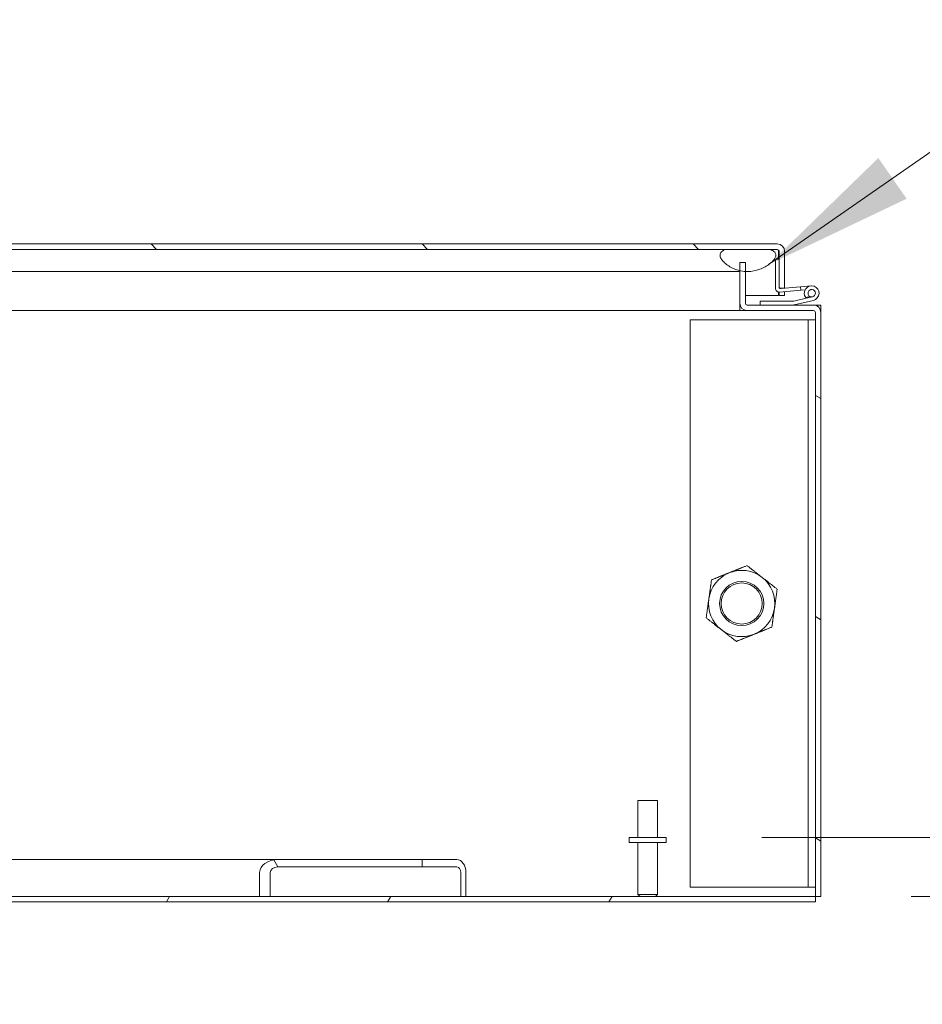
# Model space of a CAD drawing. Header units: inches. Extents: x 14 to 423, y 12 to 263.
# Tile 83 of 124: x 325 to 340, y 65 to 81. Entities that reach past the tile are written whole.
import ezdxf

# ---------------------------------------------------------------- set-up
doc = ezdxf.new("R2010")
doc.units = ezdxf.units.IN
doc.header["$LTSCALE"] = 26
doc.header["$MEASUREMENT"] = 0
for name, color, linetype, lineweight in [('Dimension (ANSI)', 7, 'Continuous', 5), ('Hatch (ANSI)', 7, 'Continuous', 5), ('Symbol (ANSI)', 7, 'Continuous', 5), ('Visible (ANSI)', 7, 'Continuous', 5)]:
    doc.layers.add(name, color=color, linetype=linetype, lineweight=lineweight)
doc.styles.add('ROMANS', font='romans.shx')
doc.dimstyles.new('Default (ANSI)', dxfattribs={"dimscale": 26, "dimtxt": 0.08, "dimasz": 0.098425, "dimexe": 0.125, "dimexo": 0.0625, "dimgap": 0.031496, "dimtad": 0, "dimtih": 1, "dimtoh": 1, "dimrnd": 1e-08, "dimzin": 0, "dimdsep": 46, "dimtxsty": 'ROMANS', "dimcen": 0.09, "dimdle": 0.393701, "dimclrd": 256, "dimclre": 256, "dimclrt": 256, "dimadec": 0, "dimazin": 0, "dimtfac": 1.25, "dimtofl": 0, "dimtmove": 0, "dimatfit": 3, "dimfxl": 1, "dimtolj": 1, "dimtzin": 0, "dimlwd": -1, "dimlwe": -1, "dimarcsym": 0})
doc.dimstyles.new('Default (ANSI)$7', dxfattribs={"dimscale": 26, "dimtxt": 0.08, "dimasz": 0.098425, "dimexe": 0.125, "dimexo": 0.0625, "dimgap": 0.031496, "dimtad": 0, "dimtih": 1, "dimtoh": 1, "dimrnd": 1e-08, "dimzin": 0, "dimdsep": 46, "dimtxsty": 'ROMANS', "dimcen": 0.09, "dimdle": 0.393701, "dimclrd": 256, "dimclre": 256, "dimclrt": 256, "dimadec": 0, "dimazin": 0, "dimtfac": 1.25, "dimtofl": 0, "dimtmove": 0, "dimatfit": 3, "dimfxl": 1, "dimtolj": 1, "dimtzin": 0, "dimlwd": -1, "dimlwe": -1, "dimarcsym": 0})

# ---------------------------------------------------------------- blocks, each defined once
blk = doc.blocks.new('*D20')
at = {"layer": 'Defpoints', "color": 0, "transparency": 16777216}
for p in [(335.729, 67.409), (338.26, 66.409), (349.819, 66.409)]:
    blk.add_point(p, dxfattribs=at)
at = {"layer": 'Dimension (ANSI)', "transparency": 16777216}
for p, q in [((349.819, 69.968), (349.819, 72.527)), ((337.354, 67.409), (353.069, 67.409)), ((339.885, 66.409), (353.069, 66.409)), ((349.819, 63.85), (349.819, 57.437)), ((349.819, 57.437), (347.26, 57.437))]:
    blk.add_line(p, q, dxfattribs=at)
for points in [[(349.392, 69.968), (350.245, 69.968), (349.819, 67.409)], [(349.392, 63.85), (350.245, 63.85), (349.819, 66.409)]]:
    blk.add_solid(points, dxfattribs=at)
at = {"layer": 'Dimension (ANSI)', "transparency": 16777216, "insert": (344.311, 57.437), "char_height": 2.08, "attachment_point": 5, "style": 'ROMANS'}
blk.add_mtext('\\A1;1.0{\\PI/S}', dxfattribs=at)

msp = doc.modelspace()

# ---------------------------------------------------------------- hatches: boundary and pattern name
at = {"layer": 'Hatch (ANSI)'}
h = msp.add_hatch(dxfattribs=at)
h.set_pattern_fill('ANSI31', color=256, scale=26, angle=90, style=0)
edge = h.paths.add_edge_path()
edge.add_line((337.6453, 76.726), (337.6581, 76.726))
edge.add_line((337.6581, 76.726), (337.739, 76.726))
edge.add_line((337.739, 76.726), (337.739, 77.351))
edge.add_ellipse((337.6141, 77.351), major_axis=(0.125, 0), ratio=1, start_angle=0, end_angle=90)
edge.add_line((337.6141, 77.476), (308.489, 77.476))
edge.add_ellipse((308.489, 77.351), major_axis=(0, 0.1249), ratio=1, start_angle=0, end_angle=90)
edge.add_line((308.3641, 77.351), (308.3641, 76.851))
edge.add_line((308.3641, 76.851), (308.4578, 76.851))
edge.add_line((308.4578, 76.851), (308.4578, 77.351))
edge.add_ellipse((308.489, 77.351), major_axis=(-0.0312, 0), ratio=1, start_angle=270, end_angle=360, ccw=False)
edge.add_line((308.489, 77.3823), (336.7416, 77.3823))
edge.add_line((336.7416, 77.3823), (337.4916, 77.3823))
edge.add_line((337.4916, 77.3823), (337.6141, 77.3823))
edge.add_ellipse((337.6141, 77.351), major_axis=(0, 0.0312), ratio=1, start_angle=270, end_angle=360, ccw=False)
edge.add_line((337.6453, 77.351), (337.6453, 77.2197))
edge.add_line((337.6453, 77.2197), (337.6453, 76.7505))
edge.add_line((337.6453, 76.7505), (337.6453, 76.726))
h = msp.add_hatch(dxfattribs=at)
h.set_pattern_fill('ANSI31', color=256, scale=26, angle=75, style=0)
edge = h.paths.add_edge_path()
edge.add_spline(control_points=[(336.6478, 77.2573), (336.6543, 77.2377), (336.666, 77.2188), (336.6947, 77.1814), (336.7143, 77.1617), (336.7787, 77.1069), (336.8376, 77.0701), (336.9277, 77.0363), (336.952, 77.0284), (336.9792, 77.0221)], knot_values=[-2.2571609, -2.2571609, -2.2571609, -2.2571609, -1.9421555, -1.9421555, -1.5382838, -1.5382838, -0.6602481, -0.6602481, -0.3923659, -0.3923659, -0.3923659, -0.3923659], degree=3, periodic=0)
edge.add_spline(control_points=[(336.9792, 77.0221), (337.0074, 77.0154), (337.0387, 77.0103), (337.0729, 77.0082)], knot_values=[-0.3923659, -0.3923659, -0.3923659, -0.3923659, -0.1145249, -0.1145249, -0.1145249, -0.1145249], degree=3, periodic=0)
edge.add_spline(control_points=[(337.0729, 77.0082), (337.087, 77.0074), (337.1015, 77.007), (337.1166, 77.0073)], knot_values=[-0.1145249, -0.1145249, -0.1145249, -0.1145249, 0, 0, 0, 0], degree=3, periodic=0)
edge.add_spline(control_points=[(337.1166, 77.0073), (337.1856, 77.0084), (337.2534, 77.0225), (337.382, 77.071), (337.4383, 77.1037), (337.5138, 77.1607), (337.5417, 77.1872), (337.571, 77.2267), (337.5799, 77.2417), (337.5853, 77.2573)], knot_values=[-1.0483302, -1.0483302, -1.0483302, -1.0483302, -0.7120009, -0.7120009, -0.3751501, -0.3751501, -0.1257788, -0.1257788, 0, 0, 0, 0], degree=3, periodic=0)
edge.add_spline(control_points=[(337.5853, 77.2573), (337.5876, 77.2637), (337.5892, 77.2704), (337.5908, 77.2834), (337.5908, 77.2897), (337.5888, 77.3051), (337.5858, 77.3137), (337.575, 77.3323), (337.5663, 77.3413), (337.5389, 77.3628), (337.5158, 77.3737), (337.4916, 77.3823)], knot_values=[-0.4962532, -0.4962532, -0.4962532, -0.4962532, -0.4372195, -0.4372195, -0.3825643, -0.3825643, -0.3022453, -0.3022453, -0.195919, -0.195919, 0, 0, 0, 0], degree=3, periodic=0)
edge.add_line((337.4916, 77.3823), (336.7416, 77.3823))
edge.add_spline(control_points=[(336.7416, 77.3823), (336.7271, 77.3773), (336.7122, 77.3712), (336.6876, 77.3578), (336.6768, 77.3506), (336.6605, 77.3351), (336.6544, 77.3273), (336.6458, 77.3101), (336.6435, 77.3012), (336.6421, 77.2802), (336.6442, 77.2684), (336.6478, 77.2573)], knot_values=[-0.4494753, -0.4494753, -0.4494753, -0.4494753, -0.3321231, -0.3321231, -0.2359747, -0.2359747, -0.1608287, -0.1608287, -0.089664, -0.089664, 0, 0, 0, 0], degree=3, periodic=0)
h = msp.add_hatch(dxfattribs=at)
h.set_pattern_fill('ANSI31', color=256, scale=26, angle=105, style=0)
edge = h.paths.add_edge_path()
edge.add_ellipse((338.2292, 76.3157), major_axis=(0.1249, 0), ratio=1, start_angle=0, end_angle=90)
edge.add_line((338.2292, 76.4406), (337.8961, 76.4406))
edge.add_line((337.8961, 76.4406), (337.3229, 76.4406))
edge.add_line((337.3229, 76.4406), (337.1041, 76.4406))
edge.add_ellipse((337.1041, 76.4719), major_axis=(0, -0.0313), ratio=1, start_angle=270, end_angle=360, ccw=False)
edge.add_line((337.0729, 76.4719), (337.0729, 77.0083))
edge.add_line((337.0729, 77.0083), (337.0729, 77.1594))
edge.add_line((337.0729, 77.1594), (336.9792, 77.1594))
edge.add_line((336.9792, 77.1594), (336.9792, 77.0221))
edge.add_line((336.9792, 77.0221), (336.9792, 76.4719))
edge.add_ellipse((337.1041, 76.4719), major_axis=(-0.125, 0), ratio=1, start_angle=0, end_angle=90)
edge.add_line((337.1041, 76.3469), (338.2292, 76.3469))
edge.add_ellipse((338.2292, 76.3157), major_axis=(0, 0.0312), ratio=1, start_angle=270, end_angle=360, ccw=False)
edge.add_line((338.2605, 76.3157), (338.2605, 66.4093))
edge.add_line((338.2605, 66.4093), (338.3542, 66.4093))
edge.add_line((338.3542, 66.4093), (338.3542, 76.3157))
h = msp.add_hatch(dxfattribs=at)
h.set_pattern_fill('ANSI31', color=256, scale=26, angle=90, style=0)
edge = h.paths.add_edge_path()
edge.add_ellipse((337.6478, 76.7205), major_axis=(-0.0625, 0), ratio=1, start_angle=0, end_angle=95)
edge.add_line((337.6533, 76.6582), (338.0129, 76.6897))
edge.add_line((338.0129, 76.6897), (338.0077, 76.7495))
edge.add_line((338.0077, 76.7495), (337.6779, 76.7206))
edge.add_ellipse((337.6753, 76.7505), major_axis=(0.0026, -0.0299), ratio=1, start_angle=319.89029, end_angle=360, ccw=False)
edge.add_ellipse((337.6753, 76.7505), major_axis=(-0.0173, -0.0245), ratio=1, start_angle=305.10971, end_angle=360, ccw=False)
edge.add_line((337.6453, 76.7505), (337.6453, 77.2197))
edge.add_line((337.6453, 77.2197), (337.5853, 77.2144))
edge.add_line((337.5853, 77.2144), (337.5853, 76.7205))
h = msp.add_hatch(dxfattribs=at)
h.set_pattern_fill('ANSI31', color=256, scale=26, style=0)
edge = h.paths.add_edge_path()
edge.add_ellipse((337.8961, 76.4556), major_axis=(0, -0.015), ratio=1, start_angle=0, end_angle=13.40522)
edge.add_line((337.8996, 76.441), (338.2269, 76.519))
edge.add_ellipse((338.1979, 76.6406), major_axis=(0.029, -0.1216), ratio=1, start_angle=0, end_angle=292.3354)
edge.add_line((338.0964, 76.5676), (338.1694, 76.585))
edge.add_ellipse((338.1979, 76.6406), major_axis=(-0.0285, -0.0556), ratio=1, start_angle=40.5358, end_angle=360, ccw=False)
edge.add_line((338.2124, 76.5798), (338.1071, 76.5547))
edge.add_ellipse((338.1979, 76.6406), major_axis=(-0.0908, -0.0859), ratio=1, start_angle=0, end_angle=0.00352)
edge.add_line((338.1071, 76.5547), (337.8923, 76.5035))
edge.add_ellipse((337.8888, 76.5181), major_axis=(0.0035, -0.0146), ratio=1, start_angle=346.59478, end_angle=360, ccw=False)
edge.add_line((337.8888, 76.5031), (337.3229, 76.5031))
edge.add_line((337.3229, 76.5031), (337.3229, 76.4406))
edge.add_line((337.3229, 76.4406), (337.8961, 76.4406))
h = msp.add_hatch(dxfattribs=at)
h.set_pattern_fill('ANSI31', color=256, scale=26, angle=75, style=0)
edge = h.paths.add_edge_path()
edge.add_line((329.0109, 66.4093), (329.0109, 66.8156))
edge.add_ellipse((329.1434, 66.8156), major_axis=(-0.1326, 0), ratio=0.7071068, start_angle=270, end_angle=360, ccw=False)
edge.add_line((329.1434, 66.9093), (331.5899, 66.9093))
edge.add_line((331.5899, 66.9093), (331.5899, 67.0343))
edge.add_line((331.5899, 67.0343), (329.1434, 67.0343))
edge.add_ellipse((329.1434, 66.8156), major_axis=(-0.3094, 0), ratio=0.7071068, start_angle=270, end_angle=360)
edge.add_line((328.8341, 66.8156), (328.8341, 66.4093))
edge.add_line((328.8341, 66.4093), (329.0109, 66.4093))
h = msp.add_hatch(dxfattribs=at)
h.set_pattern_fill('ANSI31', color=256, scale=26, angle=15, style=0)
h.paths.add_polyline_path([(338.2605, 66.3156), (338.2605, 66.4093), (329.0109, 66.4093), (328.8341, 66.4093), (287.7493, 66.4093), (287.5725, 66.4093), (278.3229, 66.4093), (278.3229, 66.3156)])

# ---------------------------------------------------------------- linework, layer by layer
at = {"layer": 'Visible (ANSI)'}
for p, q in [((337.6141, 77.476), (308.489, 77.476)), ((308.489, 77.3823), (337.6141, 77.3823)), ((337.4916, 77.3823), (336.7416, 77.3823)), ((337.6343, 77.351), (337.6343, 77.2187)), ((337.6453, 77.351), (337.6453, 76.726)), ((337.739, 76.726), (337.739, 77.351)), ((337.0729, 77.1594), (336.9792, 77.1594)), ((336.9792, 77.1594), (336.9792, 76.4719)), ((337.0729, 76.4719), (337.0729, 77.1594)), ((337.6453, 77.2197), (337.5853, 77.2144)), ((337.5853, 77.2144), (337.5853, 76.7205)), ((337.6453, 76.7505), (337.6453, 77.2197)), ((336.6166, 77.0072), (312.311, 77.0072)), ((336.9792, 77.0072), (336.6166, 77.0072)), ((337.1073, 77.0072), (337.0729, 77.0072)), ((337.6343, 76.6595), (337.6343, 76.601)), ((337.6453, 76.726), (337.739, 76.726)), ((337.6453, 76.601), (337.6453, 76.658)), ((337.6533, 76.6582), (338.0129, 76.6897)), ((338.0077, 76.7495), (337.6779, 76.7206)), ((337.739, 76.6657), (337.739, 76.601)), ((338.0077, 76.7495), (338.187, 76.7652)), ((338.0129, 76.6897), (338.0077, 76.7495)), ((338.0859, 76.6961), (338.0129, 76.6897)), ((337.0729, 76.601), (337.6343, 76.601)), ((337.8888, 76.5031), (337.3229, 76.5031)), ((337.3229, 76.5031), (337.3229, 76.4406)), ((337.739, 76.601), (337.6453, 76.601)), ((338.1071, 76.5547), (337.8923, 76.5035)), ((337.8996, 76.441), (338.2269, 76.519)), ((338.0964, 76.5676), (338.1694, 76.585)), ((338.2124, 76.5798), (338.1071, 76.5547)), ((336.9792, 76.3469), (311.4891, 76.3469)), ((336.9792, 76.3469), (336.9792, 76.4719)), ((336.9792, 76.4406), (336.9794, 76.4406)), ((336.9794, 76.3469), (336.9792, 76.3469)), ((336.9794, 76.4406), (336.9794, 76.3469)), ((336.9832, 76.4406), (336.9794, 76.4406)), ((337.1041, 76.3469), (336.9794, 76.3469)), ((338.2292, 76.4406), (337.1041, 76.4406)), ((337.1041, 76.3469), (338.2292, 76.3469)), ((337.3229, 76.4406), (337.8961, 76.4406)), ((338.2605, 76.4406), (338.2292, 76.4406)), ((338.2605, 76.4406), (338.3542, 76.4406)), ((338.2605, 76.4367), (338.2605, 76.4406)), ((338.2605, 76.3157), (338.2605, 66.4093)), ((338.3542, 76.4406), (338.3542, 76.3157)), ((338.3542, 66.4093), (338.3542, 76.3157)), ((336.1355, 76.1906), (338.1042, 76.1906)), ((336.1355, 66.5656), (336.1355, 76.1906)), ((338.1042, 76.1906), (338.1355, 76.1906)), ((338.2605, 76.1906), (338.1355, 76.1906)), ((338.1355, 66.5656), (338.1355, 76.1906)), ((335.2517, 68.0343), (335.5817, 68.0343)), ((335.2517, 67.4093), (335.2517, 68.0343)), ((335.5817, 67.4093), (335.5817, 68.0343)), ((335.7292, 67.4093), (335.1042, 67.4093)), ((335.1042, 67.4093), (335.1042, 67.3243)), ((335.7292, 67.3243), (335.1042, 67.3243)), ((335.2517, 67.3243), (335.2517, 66.4443)), ((335.5817, 67.3243), (335.5817, 66.4443)), ((335.7292, 67.4093), (335.7292, 67.3243)), ((308.4464, 67.0343), (329.1434, 67.0343)), ((331.5899, 67.0343), (329.1434, 67.0343)), ((331.5899, 66.9093), (331.5899, 67.0343)), ((332.1786, 67.0343), (331.5899, 67.0343)), ((328.8341, 66.8156), (328.8341, 66.4093)), ((329.0109, 66.4093), (329.0109, 66.8156)), ((329.1434, 66.9093), (331.5899, 66.9093)), ((331.5899, 66.9093), (332.1786, 66.9093)), ((332.2449, 66.4093), (332.2449, 66.8156)), ((332.3333, 66.4093), (332.3333, 66.8156)), ((338.1042, 66.5656), (336.1355, 66.5656)), ((338.1042, 66.5656), (338.1355, 66.5656)), ((338.1355, 66.5656), (338.2605, 66.5656)), ((338.2605, 66.4093), (278.3229, 66.4093)), ((278.3229, 66.3156), (338.2605, 66.3156)), ((328.8341, 66.4093), (329.0109, 66.4093)), ((335.2517, 66.4443), (335.5817, 66.4443)), ((335.2867, 66.4093), (335.2517, 66.4443)), ((335.5467, 66.4093), (335.5817, 66.4443)), ((338.2605, 66.3156), (338.2605, 66.4093)), ((338.2605, 66.4093), (338.3542, 66.4093))]:
    msp.add_line(p, q, dxfattribs=at)
for radius in [0.3751, 0.375, 0.3486]:
    msp.add_circle((337.0105, 71.3781), radius, dxfattribs=at)
for centre, radius, start, end in [((337.6141, 77.351), 0.125, 0, 90), ((337.6141, 77.351), 0.0312, 0, 90), ((337.6478, 76.7205), 0.0625, 180, 275), ((337.6753, 76.7505), 0.03, 180, 275), ((338.1979, 76.6406), 0.125, 283.40522, 215.74062), ((338.1979, 76.6406), 0.0625, 283.40693, 242.87113), ((337.8888, 76.5181), 0.015, 270, 283.40522), ((338.1979, 76.6406), 0.125, 215.74062, 223.40693), ((338.1979, 76.6406), 0.125, 223.40693, 223.41046), ((338.1979, 76.6406), 0.0625, 242.87113, 283.40693), ((337.1041, 76.4719), 0.125, 180, 270), ((337.1041, 76.4719), 0.0313, 180, 270), ((337.8961, 76.4556), 0.015, 270, 283.40522), ((338.2292, 76.3157), 0.1249, 0, 90), ((338.2292, 76.3157), 0.0312, 0, 90), ((337.0105, 71.3781), 0.5625, 111.99893, 171.99893), ((337.0105, 71.3781), 0.5625, 51.99893, 111.99893), ((337.0105, 71.3781), 0.5625, 351.99893, 51.99893), ((337.0105, 71.3781), 0.5625, 171.99893, 231.99893), ((337.0105, 71.3781), 0.5625, 291.99893, 351.99893), ((337.0105, 71.3781), 0.5625, 231.99893, 291.99893)]:
    msp.add_arc(centre, radius, start, end, dxfattribs=at)
for centre, major_axis in [((329.1434, 66.8156), (-0.3094, 0)), ((332.1786, 66.8156), (0, 0.2188)), ((329.1434, 66.8156), (-0.1326, 0)), ((332.1786, 66.8156), (0, 0.0938))]:
    msp.add_ellipse(centre, major_axis=major_axis, ratio=0.7071068, start_param=4.712389, end_param=6.2831853, dxfattribs=at)
for points, knots in [([(336.7416, 77.3823), (336.7271, 77.3773), (336.7122, 77.3712), (336.6876, 77.3578), (336.6768, 77.3506), (336.6605, 77.3351), (336.6544, 77.3273), (336.6458, 77.3101), (336.6435, 77.3012), (336.6421, 77.2802), (336.6442, 77.2684), (336.6478, 77.2573)], [-0.44947527, -0.44947527, -0.44947527, -0.44947527, -0.33212313, -0.33212313, -0.23597471, -0.23597471, -0.16082872, -0.16082872, -0.08966395, -0.08966395, 0, 0, 0, 0]), ([(337.5853, 77.2573), (337.5876, 77.2637), (337.5892, 77.2704), (337.5908, 77.2834), (337.5908, 77.2897), (337.5888, 77.3051), (337.5858, 77.3137), (337.575, 77.3323), (337.5663, 77.3413), (337.5389, 77.3628), (337.5158, 77.3737), (337.4916, 77.3823)], [-0.4962532, -0.4962532, -0.4962532, -0.4962532, -0.43721951, -0.43721951, -0.38256427, -0.38256427, -0.30224527, -0.30224527, -0.19591897, -0.19591897, 0, 0, 0, 0]), ([(337.6141, 77.3823), (337.6202, 77.3823), (337.6263, 77.3701), (337.6325, 77.3554), (337.6331, 77.3539), (337.6337, 77.3525), (337.6343, 77.351)], [0, 0, 0, 0, 0.9110099, 0.9110099, 0.9110099, 1, 1, 1, 1]), ([(336.6478, 77.2573), (336.6543, 77.2377), (336.666, 77.2188), (336.6947, 77.1814), (336.7143, 77.1617), (336.7787, 77.1069), (336.8376, 77.0701), (336.9586, 77.0247), (337.0299, 77.0058), (337.1166, 77.0073)], [-2.2571609, -2.2571609, -2.2571609, -2.2571609, -1.9421555, -1.9421555, -1.5382838, -1.5382838, -0.6602481, -0.6602481, 0, 0, 0, 0]), ([(337.1166, 77.0073), (337.1856, 77.0084), (337.2534, 77.0225), (337.382, 77.071), (337.4383, 77.1037), (337.5138, 77.1607), (337.5417, 77.1872), (337.571, 77.2267), (337.5799, 77.2417), (337.5853, 77.2573)], [-1.0483302, -1.0483302, -1.0483302, -1.0483302, -0.7120009, -0.7120009, -0.3751501, -0.3751501, -0.1257788, -0.1257788, 0, 0, 0, 0])]:
    msp.add_open_spline(points, degree=3, knots=knots, dxfattribs=at)
msp.add_open_spline([(337.6343, 77.351), (337.6334, 77.3597), (337.6325, 77.3684), (337.6316, 77.3769)], degree=3, dxfattribs=at)
for points in [[(336.7998, 71.8997), (336.9395, 71.9561), (337.1009, 72.0213)], [(337.1009, 72.0213), (337.238, 71.9142), (337.3568, 71.8214)], [(336.4987, 71.778), (336.66, 71.8432), (336.7998, 71.8997)], [(337.3568, 71.8214), (337.4756, 71.7286), (337.6127, 71.6214)], [(336.4535, 71.4564), (336.4744, 71.6057), (336.4987, 71.778)], [(337.6127, 71.6214), (337.5885, 71.4491), (337.5675, 71.2998)], [(336.4083, 71.1348), (336.4325, 71.3072), (336.4535, 71.4564)], [(337.5675, 71.2998), (337.5465, 71.1506), (337.5223, 70.9782)], [(336.6642, 70.9349), (336.5454, 71.0277), (336.4083, 71.1348)], [(337.5223, 70.9782), (337.3609, 70.913), (337.2212, 70.8566)], [(336.9201, 70.7349), (336.7829, 70.8421), (336.6642, 70.9349)], [(337.2212, 70.8566), (337.0815, 70.8001), (336.9201, 70.7349)]]:
    msp.add_rational_spline(points, [1, 1.0379548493, 1], degree=2, dxfattribs=at)

# ---------------------------------------------------------------- dimensions: what is measured, and where the dimension line sits
at = {"layer": 'Dimension (ANSI)'}
dim = msp.add_linear_dim(base=(349.8187, 66.4093), p1=(335.7292, 67.4093), p2=(338.2605, 66.4093), angle=90, text='<>{\\PI/S}', dimstyle='Default (ANSI)', override={"dimdec": 1, "dimtp": 0, "dimtm": 0, "dimtdec": 2, "dimatfit": 1}, dxfattribs=at)
dim.commit()
dim.dimension.update_dxf_attribs({"geometry": '*D20', "text_midpoint": (344.3112, 57.4368), "dimtype": 160})

# ---------------------------------------------------------------- leaders
at = {"layer": 'Symbol (ANSI)', "annotation_type": 0, "has_hookline": 1, "hookline_direction": 0, "text_width": 51.2579}
msp.add_leader([(337.4682, 77.1266), (343.4339, 81.2796), (345.9929, 81.2796)], dimstyle='Default (ANSI)$7', override={"dimtad": 0}, dxfattribs=at)

doc.saveas('drawing.dxf')
